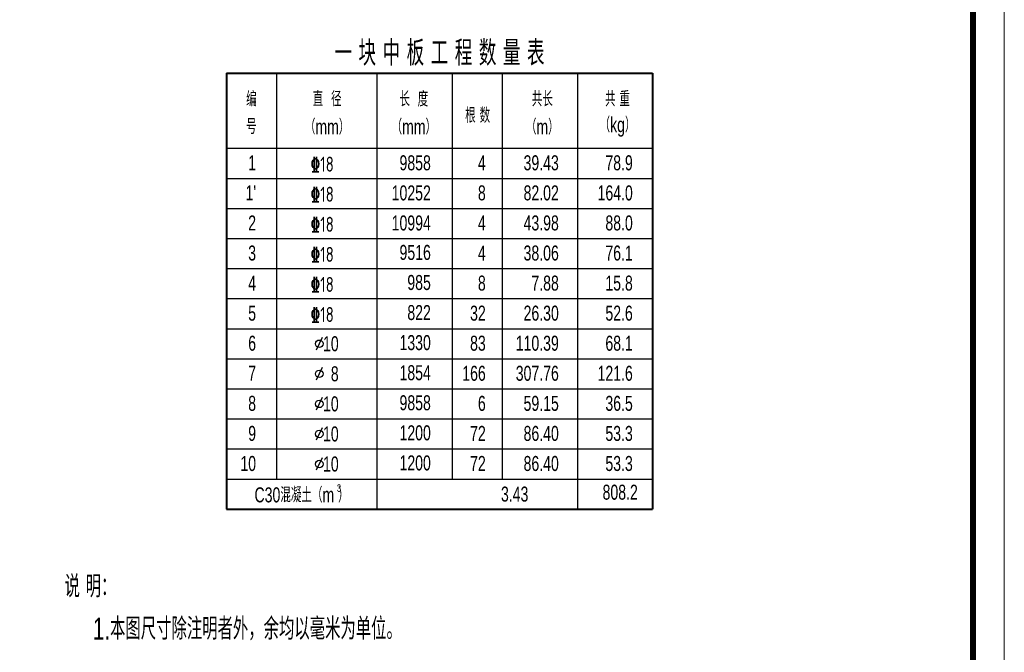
# Model space of a CAD drawing. Header units: millimetres. Extents: x -120871 to -111289, y -80062 to -71425.
# Tile 9 of 37: x -118619 to -117833, y -78031 to -77526. Entities that reach past the tile are written whole.
import ezdxf
from ezdxf.enums import TextEntityAlignment as Align

# ---------------------------------------------------------------- set-up
doc = ezdxf.new("R2010")
doc.units = ezdxf.units.MM
doc.header["$LTSCALE"] = 0.3
for name, color, linetype, lineweight in [('BM1', 7, 'Continuous', 15), ('文字', 4, 'Continuous', 18), ('钢筋', 1, 'Continuous', 40)]:
    doc.layers.add(name, color=color, linetype=linetype, lineweight=lineweight)
doc.layers.add('配筋2', color=2, linetype='Continuous')
doc.layers.add('附属', color=7, linetype='Continuous')
doc.styles.add('hz-e', font='hztxt_e.shx', dxfattribs={"width": 0.7, "bigfont": 'hztxt.shx'})
doc.styles.add('TSSD_Dimension', font='Tssdeng.shx', dxfattribs={"width": 0.7, "bigfont": 'hztxt.shx'})

msp = doc.modelspace()

# ---------------------------------------------------------------- linework, layer by layer
at = {"layer": 'BM1', "linetype": 'Continuous'}
msp.add_line((-117833.239, -77022.794), (-117833.239, -78522.945), dxfattribs=at)
at = {"layer": 'BM1', "color": 0, "linetype": 'Continuous'}
msp.add_line((-117833.239, -77037.947), (-117833.239, -78522.945), dxfattribs=at)
msp.add_line((-117833.239, -77037.947), (-117833.239, -78522.945), dxfattribs=at)
msp.add_line((-117833.239, -77037.947), (-117833.239, -78522.945), dxfattribs=at)
msp.add_line((-117833.239, -77037.947), (-117833.239, -78522.945), dxfattribs=at)
msp.add_line((-117833.239, -77037.947), (-117833.239, -78522.945), dxfattribs=at)
at = {"layer": 'BM1', "color": 0, "linetype": 'Continuous', "const_width": 4.999}
msp.add_lwpolyline([(-119870.731, -78497.948), (-119870.731, -77062.944), (-117858.237, -77062.944), (-117858.237, -78497.948)], close=True, dxfattribs=at)
at = {"layer": '钢筋'}
for p, q in [((-118453.795, -77569), (-118113.795, -77569)), ((-118453.795, -77569), (-118453.795, -77917)), ((-118113.795, -77569), (-118113.795, -77917)), ((-118453.795, -77917), (-118113.795, -77917))]:
    msp.add_line(p, q, dxfattribs=at)
at = {"layer": '附属', "color": 7}
for p, q in [((-118413.795, -77569), (-118413.795, -77893)), ((-118333.795, -77569), (-118333.795, -77917)), ((-118273.795, -77569), (-118273.795, -77893)), ((-118233.795, -77569), (-118233.795, -77893)), ((-118173.795, -77569), (-118173.795, -77917)), ((-118453.795, -77629), (-118113.795, -77629)), ((-118453.795, -77653), (-118113.795, -77653)), ((-118453.795, -77677), (-118113.795, -77677)), ((-118453.795, -77701), (-118113.795, -77701)), ((-118453.795, -77725), (-118113.795, -77725)), ((-118453.795, -77749), (-118113.795, -77749)), ((-118453.795, -77773), (-118113.795, -77773)), ((-118377.364, -77780.017), (-118382.027, -77790.017)), ((-118453.795, -77797), (-118113.795, -77797)), ((-118377.364, -77804.017), (-118382.027, -77814.017)), ((-118453.795, -77821), (-118113.795, -77821)), ((-118377.364, -77828.017), (-118382.027, -77838.017)), ((-118453.795, -77845), (-118113.795, -77845)), ((-118377.364, -77852.017), (-118382.027, -77862.017)), ((-118453.795, -77869), (-118113.795, -77869)), ((-118377.364, -77876.017), (-118382.027, -77886.017)), ((-118453.795, -77893), (-118113.795, -77893))]:
    msp.add_line(p, q, dxfattribs=at)
for centre in [(-118379.696, -77785.017), (-118379.696, -77809.017), (-118379.696, -77833.017), (-118379.696, -77857.017), (-118379.696, -77881.017)]:
    msp.add_circle(centre, 3, dxfattribs=at)

# ---------------------------------------------------------------- texts
at = {"layer": '文字', "style": 'hz-e', "width": 0.7}
for s, height, p in [('一 块 中 板 工 程 数 量 表', 20, (-118283.795, -77551.942)), ('编', 12, (-118433.795, -77588.982)), ('直  径', 12, (-118373.4, -77588.982)), ('长  度', 12, (-118304.242, -77588.982)), ('共长', 12, (-118201.766, -77588.982)), ('共 重', 12, (-118141.766, -77588.982)), ('根 数', 12, (-118253.368, -77602.086)), ('号', 12, (-118433.795, -77611.231)), ('（mm）', 12, (-118373.4, -77611.231)), ('（mm）', 12, (-118304.242, -77611.231)), ('（m）', 12, (-118201.766, -77611.231)), ('（kg）', 12, (-118141.766, -77611.231)), ('C30混凝土（m ）', 12, (-118393.795, -77905)), ('3', 6, (-118363.93, -77900.212)), ('3.43', 12, (-118223.795, -77905))]:
    msp.add_text(s, height=height, dxfattribs=at).set_placement(p, align=Align.MIDDLE)
for s, p in [('1', (-118430.099, -77646.578)), ('9858', (-118290.683, -77646.578)), ('4', (-118246.875, -77646.578)), ('39.43', (-118188.594, -77646.578)), ('78.9', (-118129.59, -77646.578)), ("1'", (-118430.099, -77670.578)), ('10252', (-118290.683, -77670.578)), ('8', (-118246.875, -77670.578)), ('82.02', (-118188.594, -77670.578)), ('164.0', (-118129.59, -77670.578)), ('2', (-118430.099, -77694.578)), ('10994', (-118290.683, -77694.578)), ('4', (-118246.875, -77694.578)), ('43.98', (-118188.594, -77694.578)), ('88.0', (-118129.59, -77694.578)), ('3', (-118430.099, -77718.578)), ('9516', (-118290.683, -77718.107)), ('4', (-118246.875, -77718.578)), ('38.06', (-118188.594, -77718.578)), ('76.1', (-118129.59, -77718.578)), ('4', (-118430.099, -77742.578)), ('985', (-118290.683, -77742.107)), ('8', (-118246.875, -77742.578)), ('7.88', (-118188.594, -77742.578)), ('15.8', (-118129.59, -77742.578)), ('822', (-118290.683, -77766.107)), ('32', (-118246.875, -77766.578)), ('26.30', (-118188.594, -77766.578)), ('52.6', (-118129.59, -77766.578)), ('5', (-118430.099, -77766.578)), ('1330', (-118290.683, -77790.107)), ('6', (-118430.099, -77790.578)), ('10', (-118364.185, -77790.982)), ('83', (-118246.875, -77790.578)), ('110.39', (-118188.594, -77790.578)), ('68.1', (-118129.59, -77790.578)), ('7', (-118430.099, -77814.578)), ('8', (-118364.185, -77814.982)), ('1854', (-118290.683, -77814.107)), ('166', (-118246.875, -77814.578)), ('307.76', (-118188.594, -77814.578)), ('121.6', (-118129.59, -77814.578)), ('8', (-118430.099, -77838.578)), ('10', (-118364.185, -77838.982)), ('9858', (-118290.683, -77838.107)), ('6', (-118246.875, -77838.578)), ('59.15', (-118188.594, -77838.578)), ('36.5', (-118129.59, -77838.578)), ('9', (-118430.099, -77862.578)), ('10', (-118364.185, -77862.982)), ('1200', (-118290.683, -77862.107)), ('72', (-118246.875, -77862.578)), ('86.40', (-118188.594, -77862.578)), ('53.3', (-118129.59, -77862.578)), ('10', (-118430.099, -77886.578)), ('10', (-118364.185, -77886.982)), ('1200', (-118290.683, -77886.107)), ('72', (-118246.875, -77886.578)), ('86.40', (-118188.594, -77886.578)), ('53.3', (-118129.59, -77886.578)), ('808.2', (-118125.579, -77909.494))]:
    msp.add_text(s, height=12, dxfattribs=at).set_placement(p, align=Align.RIGHT)
for s, p in [('说 明：', (-118582.859, -77987.393)), ('1.本图尺寸除注明者外，余均以毫米为单位。', (-118560.22, -78021.195))]:
    msp.add_text(s, height=17.5, dxfattribs=at).set_placement(p)
at = {"layer": '配筋2', "color": 2, "style": 'TSSD_Dimension', "width": 0.75}
for p in [(-118386.575, -77647.674), (-118386.575, -77671.674), (-118386.575, -77695.674), (-118386.575, -77719.674), (-118386.575, -77743.674), (-118386.575, -77767.674)]:
    msp.add_text('%%13218', height=12, rotation=0.000017, dxfattribs=at).set_placement(p)

doc.saveas('drawing.dxf')
